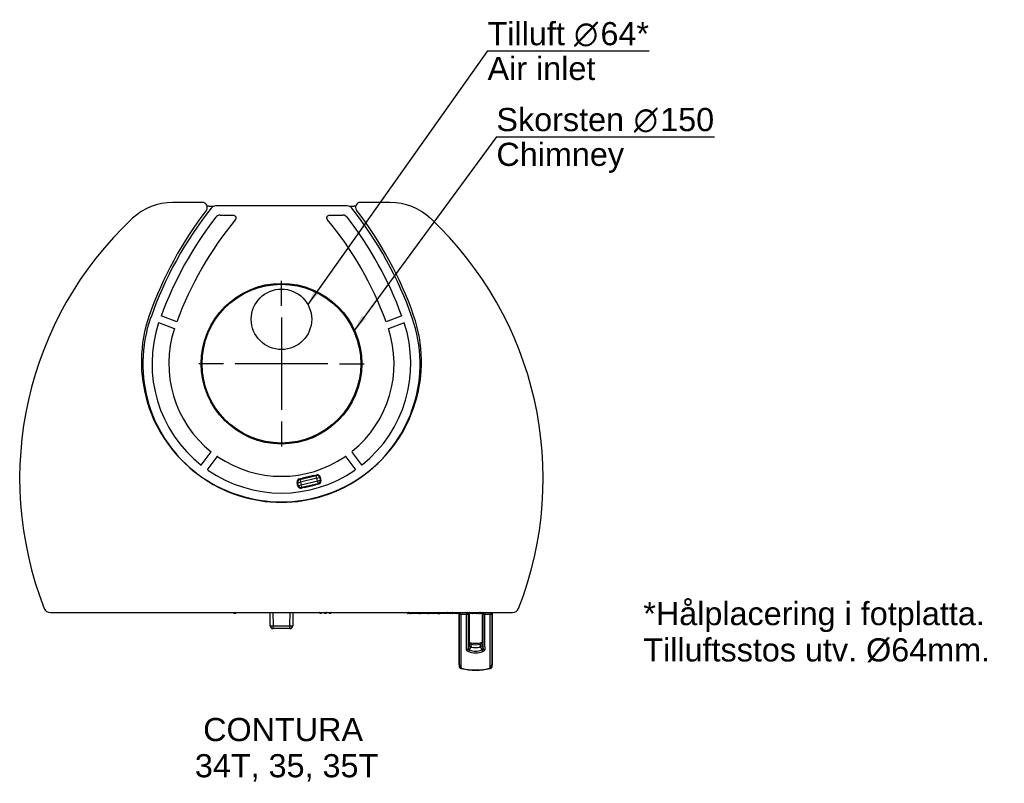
# Model space of a CAD drawing. Header units: millimetres. Extents: x -492 to 550, y 402 to 1210.
import ezdxf
from ezdxf.enums import TextEntityAlignment as Align
from ezdxf.lldxf.tags import DXFTag

# ---------------------------------------------------------------- set-up
doc = ezdxf.new("R2010")
doc.units = ezdxf.units.MM
doc.layers.add('Default', color=7, linetype='Continuous')
doc.styles.add('SEACAD_arial_ttf', font='arial.ttf')
doc.styles.add('SEACAD_semeca1_ttf', font='semeca1.ttf')
tags = doc.linetypes.add('CENTER2', pattern=[28.575, 19.05, -3.175, 3.175, -3.175]).pattern_tags.tags
tags[10:11] = [DXFTag(74, 4), DXFTag(75, 0), DXFTag(340, '0'), DXFTag(46, 0.0), DXFTag(50, 0.0), DXFTag(44, 0.0), DXFTag(45, 0.0)]
tags[8:9] = [DXFTag(74, 4), DXFTag(75, 0), DXFTag(340, '0'), DXFTag(46, 0.0), DXFTag(50, 0.0), DXFTag(44, 0.0), DXFTag(45, 0.0)]
tags[6:7] = [DXFTag(74, 4), DXFTag(75, 0), DXFTag(340, '0'), DXFTag(46, 0.0), DXFTag(50, 0.0), DXFTag(44, 0.0), DXFTag(45, 0.0)]
tags[4:5] = [DXFTag(74, 4), DXFTag(75, 0), DXFTag(340, '0'), DXFTag(46, 0.0), DXFTag(50, 0.0), DXFTag(44, 0.0), DXFTag(45, 0.0)]

# ---------------------------------------------------------------- blocks, each defined once
blk = doc.blocks.new('SEANNOT_GROUP')
at = {"layer": 'Default', "linetype": 'Continuous'}
blk.add_hatch(color=1, dxfattribs=at).paths.add_polyline_path([(-129.8, 896.6), (-137.7, 881.1), (-125.2, 893.2)])
at = {"layer": 'Default', "color": 1, "linetype": 'Continuous'}
blk.add_line((12.6, 1085.5), (243.5, 1085.5), dxfattribs=at)
blk.add_lwpolyline([(12.6, 1085.5), (-137.7, 881.1)], dxfattribs=at)
for s, style, p in [('Skorsten ', 'SEACAD_arial_ttf', (12.6, 1116.2)), ('O', 'SEACAD_semeca1_ttf', (158, 1116.2)), ('150', 'SEACAD_arial_ttf', (185.9, 1116.2)), ('Chimney', 'SEACAD_arial_ttf', (12.6, 1079.4))]:
    blk.add_text(s, height=24.5, dxfattribs=dict(at, style=style)).set_placement(p, align=Align.TOP_LEFT)
blk = doc.blocks.new('SEANNOT_GROUP1')
at = {"layer": 'Default', "linetype": 'Continuous'}
blk.add_hatch(color=1, dxfattribs=at).paths.add_polyline_path([(-179.5, 924), (-187, 908.4), (-174.8, 920.7)])
at = {"layer": 'Default', "color": 1, "linetype": 'Continuous'}
blk.add_line((3.2, 1176.5), (174.4, 1176.5), dxfattribs=at)
blk.add_lwpolyline([(3.2, 1176.5), (-187, 908.4)], dxfattribs=at)
for s, style, p in [('Tilluft ', 'SEACAD_arial_ttf', (3.2, 1207.1)), ('64*', 'SEACAD_arial_ttf', (122.7, 1207.1)), ('O', 'SEACAD_semeca1_ttf', (94.8, 1207.1)), ('Air inlet', 'SEACAD_arial_ttf', (3.2, 1170.3))]:
    blk.add_text(s, height=24.5, dxfattribs=dict(at, style=style)).set_placement(p, align=Align.TOP_LEFT)
blk = doc.blocks.new('SEANNOT_GROUP2')
at = {"layer": 'Default', "color": 136, "linetype": 'CENTER2'}
for p, q in [((-214.9, 906.8), (-214.9, 933.1)), ((-214.9, 894.6), (-214.9, 796.6)), ((-276.1, 845.6), (-302.4, 845.6)), ((-165.9, 845.6), (-263.9, 845.6)), ((-153.6, 845.6), (-127.4, 845.6)), ((-214.9, 784.3), (-214.9, 758.1))]:
    blk.add_line(p, q, dxfattribs=at)

msp = doc.modelspace()

# ---------------------------------------------------------------- linework, layer by layer
at = {"color": 7, "linetype": 'Continuous'}
for p, q in [((-298.3, 1016.2), (-330.1, 1016.2)), ((-291.9, 1012.2), (-293.4, 1012.2)), ((-291.9, 1012.2), (-286.5, 1012.2)), ((-145.2, 1012.6), (-284.5, 1012.6)), ((-143.3, 1012.2), (-137.9, 1012.2)), ((-136.4, 1012.2), (-137.9, 1012.2)), ((-99.7, 1016.2), (-131.5, 1016.2)), ((-279.8, 1002.8), (-266, 1002.8)), ((-163.7, 1002.8), (-150, 1002.8)), ((-328.1, 882.6), (-344.8, 888.7)), ((-325.5, 890), (-342.2, 896.1)), ((-87.5, 896.1), (-104.2, 890)), ((-84.9, 888.7), (-101.6, 882.6)), ((-299.7, 738.1), (-289.1, 752.4)), ((-140.1, 751.6), (-130.6, 738.9)), ((-283.4, 747), (-292.9, 734.3)), ((-136.9, 734.3), (-146.3, 747)), ((-197.4, 716.1), (-198.3, 720)), ((-197.7, 719.6), (-198.3, 720)), ((-197.7, 719.6), (-194.7, 720.3)), ((-197, 716.8), (-197.7, 719.6)), ((-196.1, 723.6), (-177.6, 728)), ((-196.1, 723.6), (-195.4, 723.2)), ((-195.4, 723.2), (-178, 727.3)), ((-195.4, 723.2), (-194.7, 720.3)), ((-177.3, 724.4), (-194.7, 720.3)), ((-194.7, 720.3), (-194.1, 717.5)), ((-194.1, 717.5), (-176.7, 721.6)), ((-181, 727.2), (-192.7, 724.4)), ((-178, 727.3), (-177.6, 728)), ((-177.3, 724.4), (-178, 727.3)), ((-177.3, 724.4), (-174.4, 725.1)), ((-176.7, 721.6), (-177.3, 724.4)), ((-176.7, 721.6), (-173.8, 722.3)), ((-176.7, 721.6), (-176, 718.6)), ((-174, 725.7), (-174.4, 725.1)), ((-174.4, 725.1), (-173.8, 722.3)), ((-174, 725.7), (-173.1, 721.8)), ((-173.8, 722.3), (-173.1, 721.8)), ((-197.4, 716.1), (-197, 716.8)), ((-197, 716.8), (-194.1, 717.5)), ((-193.4, 714.6), (-194.1, 717.5)), ((-175.3, 718.2), (-193.8, 713.9)), ((-193.4, 714.6), (-193.8, 713.9)), ((-176, 718.6), (-193.4, 714.6)), ((-190.4, 714.7), (-178.7, 717.4)), ((-175.3, 718.2), (-176, 718.6)), ((-459.4, 582.2), (29.6, 582.2)), ((-263.3, 582), (-265.5, 582)), ((-265.5, 582), (-265.4, 581.8)), ((-265.4, 581.8), (-263.4, 581.8)), ((-263.8, 581.4), (-264.9, 581.4)), ((-263.4, 581.8), (-263.3, 582)), ((-226.8, 568.2), (-227, 582.2)), ((-224, 582.2), (-223.8, 568.2)), ((-205.9, 568.2), (-205.6, 582.2)), ((-202.7, 582.2), (-202.9, 568.2)), ((-172.3, 582), (-174.5, 582)), ((-174.5, 582), (-174.4, 581.8)), ((-174.4, 581.8), (-172.4, 581.8)), ((-172.8, 581.4), (-173.9, 581.4)), ((-172.4, 581.8), (-172.3, 582)), ((-167.3, 582), (-169.5, 582)), ((-169.5, 582), (-169.4, 581.8)), ((-169.4, 581.8), (-167.4, 581.8)), ((-167.8, 581.4), (-168.9, 581.4)), ((-167.4, 581.8), (-167.3, 582)), ((-162.3, 582), (-164.5, 582)), ((-164.5, 582), (-164.4, 581.8)), ((-164.4, 581.8), (-162.4, 581.8)), ((-162.8, 581.4), (-163.9, 581.4)), ((-162.4, 581.8), (-162.3, 582)), ((-80.8, 581.8), (-81.6, 581.8)), ((-81.6, 581.8), (-81.6, 581.6)), ((-80.8, 581.6), (-81.6, 581.6)), ((-80.8, 581.2), (-81.2, 581.2)), ((-80.8, 581.8), (-80.8, 582.2)), ((-80.4, 581.8), (-80.8, 581.8)), ((-80.8, 581.6), (-80.8, 581.8)), ((-80.8, 581.6), (-80.4, 581.6)), ((-80.8, 581.2), (-80.8, 581.6)), ((-80.4, 581.2), (-80.8, 581.2)), ((-80.4, 581.8), (-80.4, 582.2)), ((-79.9, 581.8), (-80.4, 581.8)), ((-80.4, 581.6), (-80.4, 581.8)), ((-80.4, 581.6), (-79.9, 581.6)), ((-80.4, 581.2), (-80.4, 581.6)), ((-79.5, 581.2), (-80.4, 581.2)), ((-78, 581.8), (-79.9, 581.8)), ((-79.9, 581.6), (-79.9, 581.8)), ((-79.9, 581.6), (-78, 581.6)), ((-77.6, 581.2), (-79.5, 581.2)), ((-77.2, 581.8), (-78, 581.8)), ((-78, 581.8), (-78, 581.6)), ((-78, 581.6), (-77.2, 581.6)), ((-77.2, 581.2), (-77.6, 581.2)), ((-77.2, 581.8), (-77.2, 582.2)), ((-70, 581.8), (-77.2, 581.8)), ((-77.2, 581.6), (-77.2, 581.8)), ((-77.2, 581.6), (-70, 581.6)), ((-77.2, 581.2), (-77.2, 581.6)), ((-70, 581.2), (-77.2, 581.2)), ((-70, 581.8), (-70, 582.2)), ((-69.2, 581.8), (-70, 581.8)), ((-70, 581.6), (-70, 581.8)), ((-70, 581.6), (-69.2, 581.6)), ((-70, 581.6), (-70, 581.2)), ((-69.6, 581.2), (-70, 581.2)), ((-69.1, 581.2), (-69.6, 581.2)), ((-69.1, 581.8), (-69.2, 581.8)), ((-69.2, 581.6), (-69.2, 581.8)), ((-69.2, 581.6), (-69.1, 581.6)), ((-69.1, 582), (-69.1, 581.8)), ((-68.6, 581.8), (-69.1, 581.8)), ((-69.1, 581.6), (-69.1, 581.8)), ((-69.1, 581.6), (-68.6, 581.6)), ((-69.1, 581.6), (-69.1, 581.2)), ((-68.2, 581.2), (-69.1, 581.2)), ((-68.2, 581.8), (-68.6, 581.8)), ((-68.6, 581.6), (-68.6, 581.8)), ((-68.6, 581.6), (-68.2, 581.6)), ((-67.4, 581.8), (-68.2, 581.8)), ((-68.2, 581.8), (-68.2, 581.6)), ((-68.2, 581.6), (-67.4, 581.6)), ((-67.8, 581.2), (-68.2, 581.2)), ((-67.4, 581.2), (-67.8, 581.2)), ((-67.4, 582.2), (-67.4, 581.8)), ((-60.3, 581.8), (-67.4, 581.8)), ((-67.4, 581.6), (-67.4, 581.8)), ((-67.4, 581.6), (-60.3, 581.6)), ((-67.4, 581.6), (-67.4, 581.2)), ((-60.3, 581.2), (-67.4, 581.2)), ((-60.6, 581.2), (-60.8, 581.2)), ((-60.3, 582.2), (-60.3, 581.8)), ((-59.5, 581.8), (-60.3, 581.8)), ((-60.3, 581.6), (-60.3, 581.8)), ((-60.3, 581.6), (-59.5, 581.6)), ((-60.3, 581.6), (-60.3, 581.2)), ((-59.9, 581.2), (-60.3, 581.2)), ((-58.7, 581.2), (-59.7, 581.2)), ((-59.6, 581.6), (-58.9, 581.6)), ((-59.5, 581.6), (-59.5, 581.8)), ((-58.9, 581.8), (-59.4, 581.8)), ((-54.4, 581.8), (-58.9, 581.8)), ((-58.9, 581.6), (-58.9, 581.8)), ((-58.9, 581.6), (-54.4, 581.6)), ((-54.7, 581.2), (-58.7, 581.2)), ((-53.3, 581.2), (-54.7, 581.2)), ((-53.6, 581.8), (-54.4, 581.8)), ((-54.4, 581.6), (-54.4, 581.8)), ((-54.4, 581.6), (-53.6, 581.6)), ((-53.2, 581.8), (-53.6, 581.8)), ((-53.6, 581.6), (-53.6, 581.8)), ((-53.6, 581.6), (-53.2, 581.6)), ((-53.2, 581.2), (-53.3, 581.2)), ((-53.2, 581.8), (-53.2, 582.2)), ((-49.4, 581.8), (-53.2, 581.8)), ((-53.2, 581.6), (-53.2, 581.8)), ((-53.2, 581.6), (-49.4, 581.6)), ((-53.2, 581.2), (-53.2, 581.6)), ((-49.4, 581.2), (-53.2, 581.2)), ((-49.4, 581.8), (-49.4, 582.2)), ((-48.9, 581.8), (-49.4, 581.8)), ((-49.4, 581.6), (-49.4, 581.8)), ((-49.4, 581.6), (-48.9, 581.6)), ((-49.4, 581.2), (-49.4, 581.6)), ((-49.3, 581.2), (-49.4, 581.2)), ((-49.2, 581.2), (-49.3, 581.2)), ((-48.8, 581.2), (-49.2, 581.2)), ((-48.1, 581.8), (-48.9, 581.8)), ((-48.9, 581.6), (-48.9, 581.8)), ((-48.3, 581.2), (-48.8, 581.2)), ((-48.1, 581.2), (-48.1, 581.8)), ((-47.7, 581.8), (-47.7, 581.8)), ((-46.8, 581.8), (-47.7, 581.8)), ((-47.7, 581.6), (-47.7, 581.8)), ((-47.7, 581.8), (-47.7, 581.6)), ((-47.7, 581.6), (-47.7, 581.6)), ((-47.7, 581.6), (-46.8, 581.6)), ((-46.4, 581.2), (-47.3, 581.2)), ((-47.3, 581.2), (-47.3, 581.2)), ((-46, 581.8), (-46.8, 581.8)), ((-46.8, 581.8), (-46.8, 581.6)), ((-46.8, 581.6), (-46, 581.6)), ((-46, 581.2), (-46.4, 581.2)), ((-46, 581.8), (-46, 582.2)), ((-40.5, 581.8), (-46, 581.8)), ((-46, 581.6), (-46, 581.8)), ((-46, 581.6), (-40.5, 581.6)), ((-46, 581.2), (-46, 581.6)), ((-40.5, 581.2), (-46, 581.2)), ((-40.5, 581.8), (-40.5, 582.2)), ((-40, 581.8), (-40.5, 581.8)), ((-40.5, 581.6), (-40.5, 581.8)), ((-40.5, 581.6), (-40, 581.6)), ((-40.5, 581.2), (-40.5, 581.6)), ((-40.4, 581.2), (-40.5, 581.2)), ((-39, 581.2), (-40.4, 581.2)), ((-39.2, 581.8), (-40, 581.8)), ((-40, 581.6), (-40, 581.8)), ((-40, 581.6), (-39.2, 581.6)), ((-36.8, 581.8), (-39.2, 581.8)), ((-39.2, 581.6), (-39.2, 581.8)), ((-39.2, 581.6), (-36.8, 581.6)), ((-36.8, 581.2), (-39, 581.2)), ((-34.8, 581.8), (-36.8, 581.8)), ((-36.8, 581.6), (-36.8, 581.8)), ((-36.8, 581.6), (-34.8, 581.6)), ((-35.1, 581.2), (-36.8, 581.2)), ((-34.7, 581.2), (-35.1, 581.2)), ((-34.3, 581.8), (-34.8, 581.8)), ((-34.8, 581.6), (-34.8, 581.8)), ((-34.8, 581.6), (-34.3, 581.6)), ((-34.6, 581.2), (-34.7, 581.2)), ((-34.3, 581.2), (-34.6, 581.2)), ((-33.9, 581.8), (-34.3, 581.8)), ((-34.3, 581.6), (-34.3, 581.8)), ((-34.3, 581.6), (-33.9, 581.6)), ((-33.9, 581.6), (-33.9, 581.8)), ((-29.4, 581.8), (-32.7, 581.8)), ((-32.7, 581.8), (-32.7, 581.6)), ((-32.7, 581.6), (-29.4, 581.6)), ((-26.9, 581.8), (-29.4, 581.8)), ((-29.4, 581.6), (-29.4, 581.8)), ((-29.4, 581.6), (-26.9, 581.6)), ((-26.9, 581.2), (-29.1, 581.2)), ((-26.9, 582), (-26.9, 582.2)), ((-26.9, 582), (-26.9, 582)), ((-26.9, 581.8), (-26.9, 527.1)), ((-19.2, 580.2), (-24.9, 580.2)), ((-19.1, 580.2), (-19.2, 580.2)), ((-17.3, 581.6), (-17.4, 581.7)), ((-17.2, 581.6), (-17.3, 581.6)), ((-16.9, 581.4), (-17.2, 581.6)), ((-16.8, 581.4), (-16.9, 581.4)), ((-16.4, 582.5), (-16.4, 547.4)), ((-15.9, 581.6), (-13.3, 581.6)), ((-13.1, 581.8), (-15.5, 581.8)), ((-10, 581.8), (-13.2, 581.8)), ((-13.2, 581.6), (-13.2, 581.8)), ((-13.2, 581.6), (-10, 581.6)), ((-10.4, 581.2), (-12.8, 581.2)), ((-9.1, 581.8), (-10.1, 581.8)), ((-10, 581.6), (-10, 581.8)), ((-10, 581.6), (-9.1, 581.6)), ((-9.1, 581.6), (-9.1, 581.8)), ((-5.9, 581.8), (-9, 581.8)), ((-9, 581.6), (-9, 581.8)), ((-9, 581.6), (-5.9, 581.6)), ((-6.3, 581.2), (-8.6, 581.2)), ((-5.9, 581.6), (-5.9, 581.8)), ((-5.8, 581.6), (-5.8, 581.8)), ((-5.2, 581.6), (-5.8, 581.6)), ((-5.2, 581.6), (-5.2, 581.8)), ((-4.5, 581.8), (-4.4, 581.8)), ((-4.5, 581.8), (-4.5, 581.6)), ((-4.4, 581.6), (-4.5, 581.6)), ((-3, 581.8), (-4.4, 581.8)), ((-4.4, 581.6), (-4.4, 581.8)), ((-4.4, 581.6), (-3, 581.6)), ((-2.6, 581.2), (-4, 581.2)), ((-2.2, 581.8), (-3, 581.8)), ((-3, 581.8), (-3, 581.6)), ((-3, 581.6), (-2.2, 581.6)), ((-2.4, 582.4), (-2.4, 547.4)), ((-1.8, 581.4), (-1.9, 581.4)), ((-1.6, 581.6), (-1.8, 581.4)), ((-1.5, 581.6), (-1.6, 581.6)), ((-1.3, 581.7), (-1.5, 581.6)), ((0.4, 580.2), (0.3, 580.2)), ((6.1, 580.2), (0.4, 580.2)), ((8.1, 582), (8.1, 582.2)), ((8.1, 582), (8.1, 582)), ((8.1, 527.1), (8.1, 581.8)), ((-223.8, 568.2), (-205.9, 568.2)), ((-223.8, 565.2), (-223.8, 568.2)), ((-205.9, 565.2), (-223.8, 565.2)), ((-205.9, 568.2), (-205.9, 565.2)), ((-16.4, 547.3), (-16.4, 547.4)), ((-15, 549.1), (-14.1, 545.8)), ((-14.1, 545.8), (-14.7, 546)), ((-4.6, 545.8), (-3.8, 549.1)), ((-4.1, 546), (-4.6, 545.8)), ((-2.4, 547.4), (-2.4, 547.3)), ((-26.9, 527.1), (-26.9, 525.9)), ((-26.9, 526.8), (-26.9, 527.1)), ((-26.9, 525.9), (-26.9, 525.9)), ((-26.9, 525.9), (-26.8, 525.3)), ((-26.9, 525.8), (-26.8, 525.3)), ((-24.9, 525.3), (-24.8, 523.8)), ((6.1, 523.8), (6.1, 525.3)), ((8.1, 525.9), (8.1, 527.1)), ((8.1, 526.8), (8.1, 527.1)), ((8.1, 525.9), (8.1, 525.9)), ((8.1, 525.3), (8.1, 525.9)), ((8.1, 525.3), (8.1, 525.8))]:
    msp.add_line(p, q, dxfattribs=at)
for radius in [85, 84]:
    msp.add_circle((-214.9, 845.6), radius, dxfattribs=at)
for centre, radius, start, end in [((-330.1, 954.2), 62, 90, 133.1003), ((-298.3, 1011.2), 5, 322.4693, 90), ((-284.5, 1006.6), 5.99, 90, 141.5554), ((-145.2, 1006.6), 5.99, 38.4446, 90), ((-131.5, 1011.2), 5, 90, 217.5307), ((-99.7, 954.2), 62, 46.8997, 90), ((24.1, 763.6), 401.5, 142.4693, 160.6387), ((24.1, 761.6), 400, 141.5554, 160.6387), ((24.1, 761.6), 390.2, 142.2492, 159.8437), ((-279.8, 996.9), 5.89, 90, 142.2492), ((-150, 996.9), 5.89, 37.7508, 90), ((-453.8, 761.6), 390.2, 20.1563, 37.7508), ((-453.8, 761.6), 400, 19.3613, 38.4446), ((-453.8, 763.6), 401.5, 19.3613, 37.5307), ((-114.9, 724.2), 377, 133.1003, 201.3993), ((24.1, 761.6), 372.4, 140.6068, 159.8363), ((-453.8, 761.6), 372.4, 20.1637, 39.3932), ((-314.9, 724.2), 377, 338.6007, 46.8997), ((-214.9, 847.6), 148.2, 160.6387, 19.3613), ((-214.9, 845.6), 146.7, 160.6387, 19.3613), ((-214.9, 845.6), 136.9, 161.6267, 231.7066), ((-214.9, 845.6), 136.9, 308.72, 18.3733), ((-214.9, 845.6), 119.2, 161.8695, 231.4638), ((-214.9, 845.6), 119.2, 308.9904, 18.1305), ((-139.3, 752.2), 0.979, 128.6891, 216.9637), ((-282.7, 746.4), 0.979, 55.3557, 143.6304), ((-214.9, 845.6), 119.2, 235.6571, 304.3429), ((-292.1, 733.7), 0.978, 142.9682, 235.7556), ((-214.9, 845.6), 136.9, 235.3867, 304.6133), ((-137.6, 733.7), 0.978, 304.2444, 37.0318), ((-129.8, 739.5), 0.978, 216.3016, 309.0889), ((-459.4, 589.2), 7, 201.3993, 270), ((29.6, 589.2), 7, 270, 338.6007), ((-265.8, 581.9), 0.3, 20, 90), ((-264.9, 581.9), 0.5, 200, 270), ((-263.8, 581.9), 0.5, 270, 340), ((-263, 581.9), 0.3, 90, 160), ((-174.8, 581.9), 0.3, 20, 90), ((-173.9, 581.9), 0.5, 200, 270), ((-172.8, 581.9), 0.5, 270, 340), ((-172, 581.9), 0.3, 90, 160), ((-169.8, 581.9), 0.3, 20, 90), ((-168.9, 581.9), 0.5, 200, 270), ((-167.8, 581.9), 0.5, 270, 340), ((-167, 581.9), 0.3, 90, 160), ((-164.8, 581.9), 0.3, 20, 90), ((-163.9, 581.9), 0.5, 200, 270), ((-162.8, 581.9), 0.5, 270, 340), ((-162, 581.9), 0.3, 90, 160), ((-82, 581.8), 0.4, 0, 90), ((-81.2, 581.6), 0.4, 180, 270), ((-78.4, 581.8), 0.4, 0, 90), ((-77.6, 581.6), 0.4, 180, 270), ((-69.6, 581.6), 0.4, 270, 0), ((-68.8, 581.8), 0.4, 90, 180), ((-68.6, 581.8), 0.4, 0, 90), ((-67.8, 581.6), 0.4, 180, 270), ((-61.9, 581.6), 0.4, 270.0004, 270.2015), ((-59.9, 581.6), 0.4, 270, 0), ((-59.1, 581.8), 0.4, 90, 180), ((-49.3, 581.6), 0.4, 270, 0), ((-48.8, 582), 0.743, 245.6462, 266.4958), ((-48.5, 581.8), 0.4, 90, 180), ((-47.7, 581.8), 0.4, 90, 180), ((-48.1, 581.8), 0.4, 0, 57.8528), ((-47.3, 581.6), 0.4, 180, 270), ((-47.2, 581.8), 0.4, 0, 90), ((-46.4, 581.6), 0.4, 180, 270), ((-34.7, 581.6), 0.4, 270, 0.5191), ((-33.9, 581.8), 0.4, 90.0258, 180.6337), ((-34.3, 581.6), 0.4, 270, 0), ((-33.5, 581.8), 0.4, 90, 180), ((-33.1, 581.8), 0.4, 0.0177, 89.828), ((-32.3, 581.6), 0.4, 182.1762, 270.0005), ((-35, 582.1), 8.19, 359.4195, 0.7352), ((-24.9, 582.2), 2, 186, 270), ((-117.8, 579.1), 92.9, 0.6898, 1.9063), ((141.8, 569.1), 161.4, 175.3214, 176.0298), ((-16.2, 581.2), 1, 90, 160.5302), ((-3525.3, 566.3), 3508.4, 359.6395, 0.2469), ((-15.9, 581.2), 1, 90.0017, 170.0027), ((-13.6, 581.8), 0.4, 0, 90), ((-12.8, 581.6), 0.4, 180, 270), ((-10.4, 581.6), 0.4, 270, 0), ((-9.6, 581.8), 0.4, 90, 180), ((-9.4, 581.8), 0.4, 0, 90), ((-8.6, 581.6), 0.4, 180, 270), ((-6.3, 581.6), 0.4, 270, 0), ((-5.5, 581.8), 0.4, 90, 180), ((-5.6, 581.6), 0.4, 270.0278, 0.0395), ((-4.8, 581.8), 0.4, 90.0001, 180.0241), ((-4.9, 581.8), 0.4, 0.2105, 82.8916), ((-4.1, 581.6), 0.4, 180.1333, 269.9792), ((-3.4, 581.8), 0.4, 0, 90), ((-2.6, 581.6), 0.4, 180, 270), ((2507.1, 565.3), 2509, 179.6321, 180.4814), ((-160.5, 569.1), 161.3, 3.9698, 4.6724), ((99, 579.1), 92.9, 178.0825, 179.3096), ((6.1, 582.2), 2, 270, 354), ((16.3, 582.1), 8.18, 179.2988, 180.5802), ((-223.8, 568.2), 3, 181.0153, 270.0153), ((-205.9, 568.2), 3, 270.0153, 359.0153), ((-1222.8, 771.3), 1227.1, 349.335, 349.4814), ((-735.7, 769.6), 754.9, 342.5051, 342.7705), ((-9.4, 557.7), 16.3, 247.1783, 292.8217), ((-9.4, 572.8), 23, 254.6157, 285.4806), ((-9.4, 566), 17.8, 251.7384, 288.2616), ((-9.4, 565.7), 20.6, 256.6044, 283.3956), ((717, 769.6), 754.9, 197.2295, 197.4949), ((1204, 771.3), 1227, 190.5186, 190.665), ((-9.4, 563), 23.4, 251.0206, 288.9794), ((6.2, 526.8), 33.1, 179.9492, 182.6099), ((-25, 527.2), 1.92, 191.7498, 273.0595), ((-9.4, 585.4), 64.2, 256.2151, 283.8313), ((-9.4, 584.1), 62.6, 256.2924, 283.7076), ((6.2, 527.2), 1.92, 266.9405, 348.2504), ((-25, 526.8), 33.1, 357.3898, 0.0508)]:
    msp.add_arc(centre, radius, start, end, dxfattribs=at)
for centre, major_axis, ratio, start_param, end_param in [((-195.4, 720.7), (2.55, -1.58), 0.999695, 2.356347, 3.926839), ((-194.7, 720.3), (-1.58, -2.55), 0.999695, 3.927143, 5.497635), ((-177.3, 724.4), (-2.55, 1.58), 0.999695, 3.927143, 5.497635), ((-176.9, 725), (-1.58, -2.55), 0.999695, 2.356347, 3.926839), ((-176.7, 721.6), (1.58, 2.55), 0.999695, 3.927143, 5.497635), ((-176, 721.2), (-2.55, 1.58), 0.999695, 2.356347, 3.926839), ((-194.5, 716.8), (1.58, 2.55), 0.999695, 2.356347, 3.926839), ((-194.1, 717.5), (2.55, -1.58), 0.999695, 3.927143, 5.497635), ((-80.3, 581.8), (0, -0.4), 0.971969, 1.570796, 3.141593), ((-79.5, 581.6), (0, -0.4), 0.971969, 4.712389, 6.283185), ((-69, 581.8), (0, 0.4), 0.971969, 4.712389, 5.977914), ((-68.2, 581.6), (0, 0.4), 0.971969, 1.570796, 3.141593), ((-59.2, 581.8), (0, 0.4), 0.66233, 4.712389, 6.185309), ((-58.7, 581.6), (0, -0.4), 0.662327, 4.712389, 6.283185), ((-54.7, 581.6), (0, -0.4), 0.667604, 0, 1.570796), ((-54.2, 581.8), (0, -0.4), 0.667602, 3.141595, 4.712391), ((-54, 581.8), (0, -0.4), 0.940095, 1.570796, 3.141593), ((-53.3, 581.6), (0, -0.4), 0.940095, 4.712389, 6.283185), ((-49.2, 581.6), (0, -0.4), 0.913913, 6.214455, 6.283185), ((-48.1, 581.8), (0, -0.4), 0.971969, 1.570796, 2.609111), ((-47.3, 581.6), (0, -0.4), 0.971969, 4.712389, 6.283185), ((-40.4, 581.6), (0, -0.4), 0.973756, 0, 1.570796), ((-39.6, 581.8), (0, -0.4), 0.973756, 3.141593, 4.712389), ((-39.4, 581.8), (0, -0.4), 0.548333, 1.570796, 3.141593), ((-39, 581.6), (0, -0.4), 0.548333, 4.712389, 6.283185), ((-36.8, 581.8), (0, -0.4), 0.056022, 3.141593, 4.712388), ((-36.8, 581.6), (0, -0.4), 0.056012, 0, 1.570796), ((-35.1, 581.6), (0, 0.4), 0.747297, 3.141589, 4.712385), ((-34.5, 581.8), (0, 0.4), 0.747295, 0, 1.570796), ((-34.6, 581.6), (0, 0.4), 0.854738, 3.007217, 3.141601), ((-29.6, 581.8), (0, 0.4), 0.662326, 4.712389, 6.283185), ((-29.1, 581.6), (0, 0.4), 0.662325, 1.570795, 3.141591), ((-24.9, 582.2), (0, -2), 0.999917, 4.817109, 5.481156), ((-24.9, 582.2), (0, -2), 0.999917, 5.481156, 6.283185), ((-19.2, 582.2), (0, 2), 0.999922, 3.141593, 4.372552), ((-19.1, 582.2), (0, 2), 0.999922, 3.141593, 4.372556), ((-16.6, 581.2), (0, -1), 0.955618, 3.141593, 4.220904), ((-16.4, 581.2), (0, -1), 0.999922, 3.141593, 4.372552), ((-15.8, 581.2), (0, -1), 0.999922, 3.141593, 4.537856), ((-16.1, 581.6), (0, 0.4), 0.777663, 1.570796, 3.141593), ((-9.2, 581.6), (0, 0.4), 0.227952, 3.141593, 4.71239), ((-9, 581.8), (0, 0.4), 0.227955, 1.168553, 1.570796), ((-6.1, 581.6), (0, -0.4), 0.888458, 0, 1.570796), ((-5.4, 581.8), (0, -0.4), 0.888462, 3.141577, 4.712373), ((-4.8, 581.8), (0, -0.4), 0.971969, 1.570796, 3.141593), ((-4, 581.6), (0, 0.4), 0.97197, 1.57081, 3.141606), ((-2.9, 581.2), (0, 1), 0.999922, 4.886922, 6.283185), ((-2.8, 581.2), (0, 1), 0.999922, 4.886922, 6.283185), ((-2.5, 581.2), (0, 1), 0.999922, 5.052226, 6.283185), ((-2.4, 581.2), (0, 1), 0.999922, 5.052226, 6.283185), ((-2.2, 581.2), (0, 1), 0.955618, 5.203874, 6.283185), ((0.3, 582.2), (0, 2), 0.999922, 1.910633, 3.141593), ((0.4, 582.2), (0, 2), 0.999922, 1.910633, 3.141593), ((6.1, 582.2), (0, -2), 0.999917, 0, 0.801765), ((6.1, 582.2), (0, -2), 0.999917, 0.801765, 1.466076), ((-223.8, 568.2), (-3, -0.05), 0.01745, 0, 1.570492), ((-205.9, 568.2), (-3, 0.05), 0.01745, 1.571101, 3.141593), ((-18.9, 544.6), (2, 0), 0.91055, 4.713786, 6.092988), ((-17, 542.7), (0.71, 1.87), 0.607367, 3.703129, 4.940421), ((-16.1, 548.7), (-0.56, -1.92), 0.51529, 1.880754, 3.110804), ((-2.7, 548.7), (0.56, -1.92), 0.51529, 3.16253, 4.402431), ((-1.8, 542.7), (-0.71, 1.87), 0.607367, 1.342764, 2.580056), ((0.2, 544.6), (-2, 0), 0.91055, 0.190199, 1.569401), ((-24.8, 525.5), (-2, -0.09), 0.865048, 0.068796, 1.531649), ((-24.2, 525), (0.48, 1.94), 0.383588, 3.143719, 3.71798), ((5.5, 525), (-0.48, 1.94), 0.383588, 2.565206, 3.124196), ((6.1, 525.5), (2, -0.09), 0.865048, 4.751545, 6.214401)]:
    msp.add_ellipse(centre, major_axis=major_axis, ratio=ratio, start_param=start_param, end_param=end_param, dxfattribs=at)
for points, knots in [([(-266, 1002.8), (-265.7, 1002.8), (-265.5, 1002.8), (-264.9, 1002.6), (-264.7, 1002.5), (-264.2, 1002.2), (-264, 1002), (-263.7, 1001.7), (-263.6, 1001.6), (-263.4, 1001.4), (-263.4, 1001.3), (-263.2, 1001), (-263.2, 1000.9), (-263.1, 1000.6), (-263.1, 1000.5), (-263, 1000.2), (-263, 1000), (-263, 999.8), (-263, 999.6), (-263.1, 999.2), (-263.2, 998.9), (-263.4, 998.4), (-263.6, 998.2), (-263.8, 998)], [0, 0, 0, 0, 0.125, 0.125, 0.25, 0.25, 0.375, 0.375, 0.4375, 0.4375, 0.5, 0.5, 0.5625, 0.5625, 0.625, 0.625, 0.6875, 0.6875, 0.75, 0.75, 0.875, 0.875, 1, 1, 1, 1]), ([(-166, 998), (-166.2, 998.2), (-166.3, 998.4), (-166.5, 998.8), (-166.6, 998.9), (-166.7, 999.2), (-166.7, 999.3), (-166.7, 999.8), (-166.8, 1000), (-166.7, 1000.5), (-166.7, 1000.6), (-166.6, 1000.9), (-166.5, 1001), (-166.4, 1001.3), (-166.3, 1001.4), (-166.2, 1001.6), (-166.1, 1001.7), (-165.8, 1002), (-165.6, 1002.2), (-165.1, 1002.5), (-164.8, 1002.6), (-164.3, 1002.8), (-164, 1002.8), (-163.7, 1002.8)], [0, 0, 0, 0, 0.125, 0.125, 0.1875, 0.1875, 0.25, 0.25, 0.375, 0.375, 0.4375, 0.4375, 0.5, 0.5, 0.5625, 0.5625, 0.625, 0.625, 0.75, 0.75, 0.875, 0.875, 1, 1, 1, 1]), ([(-146.3, 747), (-146.5, 747.2), (-146.7, 747.3), (-147.2, 747.4), (-147.5, 747.3), (-147.7, 747.2)], [0, 0, 0, 0, 0.5, 0.5, 1, 1, 1, 1]), ([(-48.3, 581.2), (-48.2, 581.2), (-48.2, 581.2), (-48.2, 581.2), (-48.2, 581.3), (-48.1, 581.3), (-48.1, 581.3), (-48.1, 581.3), (-48.1, 581.4)], [0, 0, 0, 0, 0.11843, 0.242235, 0.372472, 0.510047, 0.749181, 1, 1, 1, 1]), ([(-26.9, 526.8), (-26.9, 529.1), (-26.9, 531.3), (-26.9, 535.5), (-26.9, 537.6), (-26.9, 543.5), (-26.9, 547.2), (-26.9, 554.1), (-26.9, 557.3), (-26.9, 563.1), (-26.9, 565.7), (-26.9, 570.3), (-26.9, 572.4), (-26.9, 575.9), (-26.9, 577.3), (-26.9, 580.4), (-26.9, 581.5), (-26.9, 581.9)], [0, 0, 0, 0, 0.065653, 0.065653, 0.131306, 0.131306, 0.262613, 0.262613, 0.393919, 0.393919, 0.525225, 0.525225, 0.656531, 0.656531, 0.787838, 0.787838, 1, 1, 1, 1]), ([(-24.9, 580.2), (-24.9, 580.2), (-24.9, 579), (-24.9, 574.4), (-24.9, 571), (-24.9, 564.1), (-24.9, 561.5), (-24.9, 555.7), (-24.9, 552.5), (-24.9, 542.2), (-24.9, 534.3), (-24.9, 525.3)], [0, 0, 0, 0, 0.25, 0.25, 0.5, 0.5, 0.625, 0.625, 0.75, 0.75, 1, 1, 1, 1]), ([(-18.9, 542.7), (-18.9, 548.9), (-18.9, 554.4), (-18.9, 563.7), (-18.9, 567.6), (-18.9, 573.8), (-18.9, 576.2), (-18.9, 578.2), (-18.9, 578.6), (-18.9, 579.2), (-18.9, 579.4), (-18.9, 580), (-19, 580.2), (-19.1, 580.2)], [0, 0, 0, 0, 0.25, 0.25, 0.5, 0.5, 0.75, 0.75, 0.8125, 0.8125, 0.875, 0.875, 1, 1, 1, 1]), ([(-17.4, 581.7), (-17.5, 581.7), (-17.5, 581.7), (-17.5, 581.8), (-17.6, 581.8), (-17.6, 581.9), (-17.7, 581.9), (-17.8, 582.1), (-17.8, 582.2), (-17.9, 582.2)], [0, 0, 0, 0, 0.1075416, 0.2181233, 0.3319121, 0.4490816, 0.6187555, 0.8715753, 1, 1, 1, 1]), ([(-0.9, 582.2), (-0.9, 582.2), (-0.9, 582.1), (-1, 582), (-1.1, 581.9), (-1.2, 581.8), (-1.3, 581.7), (-1.3, 581.7), (-1.3, 581.7)], [0, 0, 0, 0, 0.012666, 0.232047, 0.440865, 0.63783, 0.823916, 1, 1, 1, 1]), ([(0.3, 580.2), (0.2, 580.2), (0.2, 580.2), (0.1, 580), (0.1, 579.8), (0.1, 579.4), (0.1, 579.2), (0.1, 578.6), (0.1, 578.2), (0.1, 577.1), (0.1, 576.1), (0.1, 574.3), (0.1, 573.6), (0.1, 572.3), (0.1, 571.5), (0.1, 567.6), (0.1, 563.6), (0.1, 554.3), (0.1, 548.9), (0.2, 542.7)], [0, 0, 0, 0, 0.0625, 0.0625, 0.125, 0.125, 0.1875, 0.1875, 0.25, 0.25, 0.375, 0.375, 0.4375, 0.4375, 0.5, 0.5, 0.75, 0.75, 1, 1, 1, 1]), ([(6.1, 525.3), (6.1, 534.3), (6.1, 542.2), (6.1, 555.8), (6.1, 561.5), (6.1, 568.5), (6.1, 570.5), (6.1, 574), (6.1, 575.5), (6.1, 579), (6.1, 580.2), (6.1, 580.2)], [0, 0, 0, 0, 0.25, 0.25, 0.5, 0.5, 0.625, 0.625, 0.75, 0.75, 1, 1, 1, 1]), ([(8.1, 581.9), (8.1, 581.6), (8.1, 580.4), (8.1, 577.3), (8.1, 575.9), (8.1, 572.3), (8.1, 570.3), (8.1, 565.7), (8.1, 563.1), (8.1, 557.3), (8.1, 554.1), (8.1, 547.2), (8.1, 543.5), (8.1, 537.6), (8.1, 535.5), (8.1, 531.3), (8.1, 529.1), (8.1, 526.8)], [0, 0, 0, 0, 0.2146, 0.2146, 0.3455, 0.3455, 0.4764, 0.4764, 0.6073, 0.6073, 0.7382, 0.7382, 0.8691, 0.8691, 0.93455, 0.93455, 1, 1, 1, 1]), ([(-17, 540.9), (-17.3, 541), (-17.6, 541.1), (-18.1, 541.4), (-18.3, 541.6), (-18.6, 541.9), (-18.7, 542.1), (-18.9, 542.4), (-18.9, 542.6), (-18.9, 542.7)], [0, 0, 0, 0, 0.25, 0.25, 0.5, 0.5, 0.75, 0.75, 1, 1, 1, 1]), ([(-17, 544.2), (-17, 544.1), (-16.9, 543.9), (-16.8, 543.6), (-16.8, 543.5), (-16.6, 543.2), (-16.4, 543.1), (-16.1, 542.9), (-15.9, 542.8), (-15.7, 542.7)], [0, 0, 0, 0, 0.25, 0.25, 0.5, 0.5, 0.75, 0.75, 1, 1, 1, 1]), ([(-15.5, 550.7), (-15.7, 550.7), (-16, 550.8), (-16.3, 550.9), (-16.5, 551)], [0, 0, 0, 0, 0.41652, 1, 1, 1, 1]), ([(-15, 549.1), (-15.3, 549.2), (-15.6, 549.4), (-16, 549.7), (-16.1, 549.7), (-16.3, 549.9), (-16.3, 550), (-16.4, 550)], [0, 0, 0, 0, 0.5520112, 0.5520112, 0.8280168, 0.8280168, 1, 1, 1, 1]), ([(-16.4, 547.3), (-16.4, 547.2), (-16.3, 547.1), (-16.1, 547), (-16, 546.9), (-15.8, 546.7), (-15.7, 546.7), (-15.5, 546.6), (-15.4, 546.5), (-15.1, 546.4), (-14.9, 546.2), (-14.7, 546)], [0, 0, 0, 0, 0.25, 0.25, 0.5, 0.5, 0.625, 0.625, 0.75, 0.75, 1, 1, 1, 1]), ([(-2.4, 547.3), (-2.4, 547.2), (-2.4, 547.1), (-2.6, 547), (-2.7, 546.9), (-3, 546.7), (-3.1, 546.7), (-3.2, 546.6), (-3.3, 546.5), (-3.6, 546.4), (-3.9, 546.2), (-4.1, 546)], [0, 0, 0, 0, 0.25, 0.25, 0.5, 0.5, 0.625, 0.625, 0.75, 0.75, 1, 1, 1, 1]), ([(-2.3, 550.1), (-2.5, 549.9), (-2.7, 549.7), (-3, 549.5), (-3.2, 549.4), (-3.5, 549.2), (-3.6, 549.1), (-3.8, 549.1)], [0, 0, 0, 0, 0.462885, 0.462885, 0.731442, 0.731442, 1, 1, 1, 1]), ([(-2.4, 551), (-2.4, 551), (-2.6, 550.9), (-2.9, 550.8), (-3.3, 550.7)], [0, 0, 0, 0, 0.0584768, 1, 1, 1, 1]), ([(-3, 542.7), (-2.8, 542.8), (-2.7, 542.9), (-2.3, 543.1), (-2.2, 543.2), (-1.9, 543.6), (-1.8, 543.9), (-1.8, 544.2)], [0, 0, 0, 0, 0.25, 0.25, 0.5, 0.5, 1, 1, 1, 1]), ([(0.2, 542.7), (0.2, 542.6), (0.1, 542.4), (0, 542.1), (-0.1, 542.1), (-0.2, 541.9), (-0.3, 541.8), (-0.5, 541.6), (-0.7, 541.4), (-1.1, 541.2), (-1.2, 541.1), (-1.5, 541), (-1.6, 540.9), (-1.8, 540.9)], [0, 0, 0, 0, 0.25, 0.25, 0.375, 0.375, 0.5, 0.5, 0.75, 0.75, 0.875, 0.875, 1, 1, 1, 1]), ([(-26.8, 525.3), (-26.8, 525.2), (-26.8, 524.9), (-26.6, 524.4), (-26.1, 523.7), (-25.4, 523.2), (-24.8, 523.1), (-24.4, 523)], [0, 0, 0, 0, 0.036548, 0.262009, 0.471878, 0.691532, 1, 1, 1, 1]), ([(-24.8, 523.8), (-24.8, 523.7), (-24.8, 523.7), (-24.8, 523.6), (-24.7, 523.5), (-24.6, 523.4), (-24.4, 523.3), (-24.2, 523.3)], [0, 0, 0, 0, 0.25, 0.25, 0.5, 0.5, 1, 1, 1, 1]), ([(5.5, 523.3), (5.5, 523.3), (5.6, 523.3), (5.8, 523.4), (5.8, 523.4), (6, 523.6), (6.1, 523.7), (6.1, 523.8)], [0, 0, 0, 0, 0.25, 0.25, 0.5, 0.5, 1, 1, 1, 1]), ([(5.9, 523.1), (5.9, 523.1), (6.3, 523.1), (7, 523.4), (7.6, 524.1), (8, 524.7), (8, 525.1), (8, 525.3)], [0, 0, 0, 0, 0.010906, 0.348679, 0.616279, 0.873239, 1, 1, 1, 1])]:
    msp.add_open_spline(points, degree=3, knots=knots, dxfattribs=at)
at = {"layer": 'Default', "color": 4, "linetype": 'Continuous'}
msp.add_circle((-214.9, 892.6), 32, dxfattribs=at)

# ---------------------------------------------------------------- block references
at = {"layer": 'Default'}
for name in ['SEANNOT_GROUP1', 'SEANNOT_GROUP', 'SEANNOT_GROUP2']:
    msp.add_blockref(name, (0, 0), dxfattribs=at)

# ---------------------------------------------------------------- texts
at = {"layer": 'Default', "color": 4, "linetype": 'Continuous', "style": 'SEACAD_arial_ttf'}
for s, p in [('*Hålplacering i fotplatta.', (168, 593.4)), ('Tilluftsstos utv. Ø64mm.', (168, 555)), ('CONTURA ', (-297.7, 470.7)), (' 34T, 35, 35T', (-316, 432.4))]:
    msp.add_text(s, height=24.5, dxfattribs=at).set_placement(p, align=Align.TOP_LEFT)

doc.saveas('drawing.dxf')
